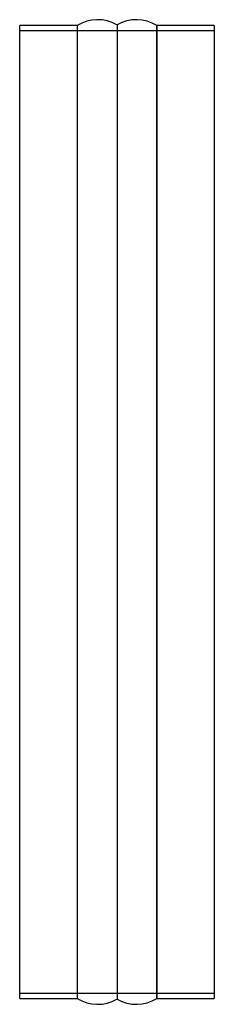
# Model space of a CAD drawing. Header units: millimetres. Extents: x -80 to 80, y -405 to 405.
import ezdxf

# ---------------------------------------------------------------- set-up
doc = ezdxf.new("R2010")
doc.units = ezdxf.units.MM
doc.layers.add('HIDDEN', color=7, linetype='Continuous')
doc.layers.add('THICK', color=7, linetype='Continuous')

msp = doc.modelspace()

# ---------------------------------------------------------------- linework, layer by layer
at = {"layer": 'HIDDEN'}
for p, q in [((-32.86, 400), (-32.86, -400)), ((0, 400.51), (0, -400.51)), ((32.86, -400), (32.86, 400)), ((-80, 396), (80, 396)), ((80, -396), (-80, -396))]:
    msp.add_line(p, q, dxfattribs=at)
at = {"layer": 'THICK'}
for p, q in [((-32.86, 400), (-80, 400)), ((-80, -400), (-80, 400)), ((-32.86, 400), (-32.86, -400)), ((0, 400.51), (0, -400.51)), ((80, 400), (32.86, 400)), ((32.86, 400), (32.86, -400)), ((80, 400), (80, -400)), ((-80, -400), (-32.86, -400)), ((32.86, -400), (80, -400))]:
    msp.add_line(p, q, dxfattribs=at)
for centre, start, end in [((-16, 372.8), 60.00003, 121.78831), ((16, 372.8), 58.21165, 119.99999), ((-16, -372.8), 238.21169, 299.99997), ((16, -372.8), 240.00001, 301.78835)]:
    msp.add_arc(centre, 32, start, end, dxfattribs=at)

doc.saveas('drawing.dxf')
